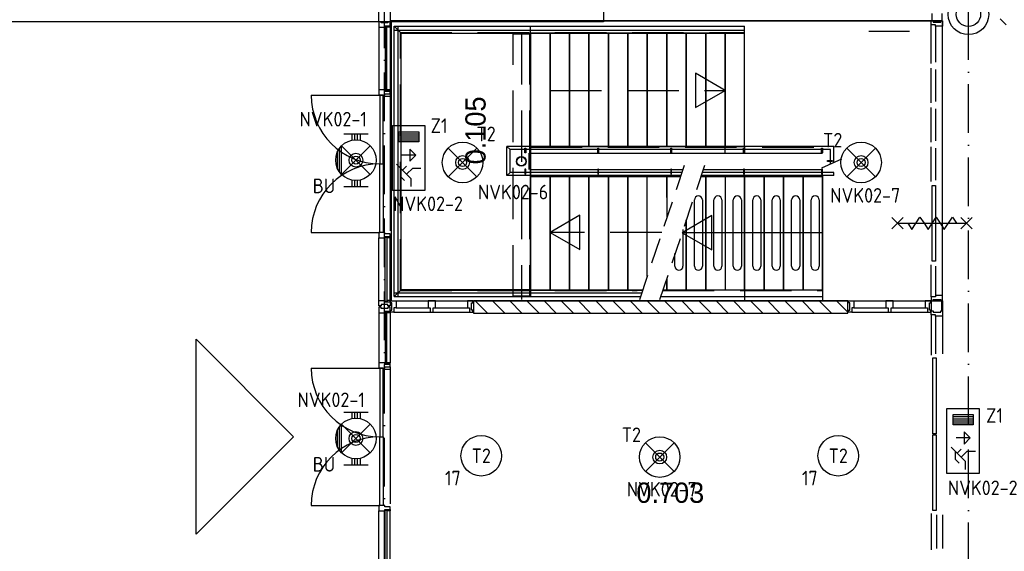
# Model space of a CAD drawing. Header units: millimetres. Extents: x 90707 to 259985, y -1262 to 84291.
# Tile 12 of 85: x 119247 to 131388, y 34992 to 41542. Entities that reach past the tile are written whole.
import ezdxf
from ezdxf.enums import TextEntityAlignment as Align

# ---------------------------------------------------------------- set-up
doc = ezdxf.new("R2010")
doc.units = ezdxf.units.MM
doc.header["$LTSCALE"] = 100
for name, pattern in [('2322108', [7, 5, -2]), ('B-SL0', [100000000.0, 0, -100000000.0]), ('DASHDOT', [9, 6, -1.5, 0, -1.5]), ('HIDDEN', [9.525, 6.35, -3.175]), ('HIDDEN2', [4.7625, 3.175, -1.5875])]:
    doc.linetypes.add(name, pattern=pattern)
doc.layers.get('0').update_dxf_attribs({"linetype": 'CONTINUOUS'})
for name, color, linetype in [('30MINSCHEIDING', 2, '2322108'), ('AL$1----_ALGEMEEN', 7, 'CONTINUOUS'), ('AL$1----_MAATVOERING', 7, 'CONTINUOUS'), ('AL$7----_STRAMIEN', 1, 'DASHDOT'), ('AL$8----_HULPKOLOM', 2, 'CONTINUOUS'), ('AL21----_BUITENWAND', 4, 'CONTINUOUS'), ('AL22----_BINNENWAND', 7, 'CONTINUOUS'), ('AL24----_TRAPPEN', 7, 'CONTINUOUS'), ('AL28----_KONSTRUKTIE', 3, 'CONTINUOUS'), ('AL29----_BOVENBOUW', 7, 'CONTINUOUS'), ('AL31----_BUITENKOZ', 7, 'CONTINUOUS'), ('AL31----_DRAAIRICHTING', 1, 'CONTINUOUS'), ('AL32----_BINNENKOZ', 7, 'CONTINUOUS'), ('AL65----_BEVEILIGING', 7, 'CONTINUOUS'), ('ALXAB---_PREFABBETON', 1, 'CONTINUOUS'), ('ALXOU---_GLAS', 7, 'CONTINUOUS'), ('BOUW', 8, 'CONTINUOUS'), ('EB63101-_ATTRIB', 2, 'CONTINUOUS'), ('EB63202-_ATTRIB', 2, 'CONTINUOUS'), ('EB63501-_ATTRIB', 2, 'CONTINUOUS'), ('EL63101-_LICHT-ARM', 3, 'CONTINUOUS'), ('EL63202-_NOODVRL-TXT', 3, 'CONTINUOUS'), ('EL63501-_NOODVRL-ARM', 3, 'CONTINUOUS'), ('EL6441--_DATACOM', 3, 'CONTINUOUS'), ('HEKWERKEN', 1, 'CONTINUOUS'), ('KABELGOOT', 8, 'CONTINUOUS'), ('MV-BINNENWANDEN', 1, 'CONTINUOUS'), ('TRAPBEKLEDIG', 7, 'CONTINUOUS'), ('TRAPGAT', 3, 'HIDDEN2'), ('VOLGNUMMER', 7, 'CONTINUOUS')]:
    doc.layers.add(name, color=color, linetype=linetype)
doc.styles.add('1_8', font='ISO', dxfattribs={"height": 1.8})
doc.styles.add('BURO-025', font='BUROFONT.shx', dxfattribs={"height": 250})
doc.styles.get("Standard").update_dxf_attribs({"font": 'iso.shx'})

# ---------------------------------------------------------------- blocks, each defined once
blk = doc.blocks.new('ES3G01')
at = {"color": 0}
for p, q in [((-1.77, 1.77), (1.77, -1.77)), ((1.77, 1.77), (-1.77, -1.77))]:
    blk.add_line(p, q, dxfattribs=at)
at = {"color": 6}
blk.add_lwpolyline([(1.77, -1.77), (1.75, -1.75)], dxfattribs=at)
blk.add_circle((0, 0), 2.5)
at = {"color": 0}
for radius in [0.85, 0.5]:
    blk.add_circle((0, 0), radius, dxfattribs=at)
at = {"color": 6, "style": '1_8'}
for tag, flags, p in [('A_CODE', 8, (-3.5, 2.75)), ('SCHAK', 8, (3.5, 2.75)), ('GROEP', 8, (-3.5, -2.75)), ('KAST', 9, (3.5, -2.75))]:
    blk.add_attdef(tag, text='', height=1.8, dxfattribs=dict(at, flags=flags)).set_placement(p, align=Align.MIDDLE)
blk = doc.blocks.new('ES3N026')
for p, q in [((2.25, 1.25), (2.25, -1.25)), ((2.5, 1.25), (2.5, -1.25)), ((2.75, 1.25), (2.75, -1.25)), ((3, 1.25), (3, -1.25)), ((-1.5, 0.75), (-1, 0.25)), ((0.38, -0.88), (0.38, 0.87))]:
    blk.add_line(p, q)
for points in [[(4.01, 2.01), (4.01, -1.98), (-3.99, -1.98), (-3.99, 2.01)], [(3.25, -1.25), (2, -1.25), (2, 1.25), (3.25, 1.25)], [(0.38, -0.88), (1.12, -0.13), (-0.37, -0.13)]]:
    blk.add_lwpolyline(points, close=True)
for points in [[(-0.75, 1.5), (-2.5, -0.25), (-3.5, -0.25)], [(-1.25, 1), (-2.25, 1), (-2.75, 0.5)], [(-2, 0.25), (-1.25, -0.5), (-1.25, -1.5)]]:
    blk.add_lwpolyline(points)
at = {"color": 2, "style": '1_8', "flags": 8}
blk.add_attdef('NUMMER', text='', height=1.8, dxfattribs=at).set_placement((4, 3.75), align=Align.MIDDLE)
at = {"style": '1_8'}
for tag, flags, p in [('A_CODE', 8, (-3.5, 2.75)), ('SCHAK', 8, (3.5, 2.75)), ('GROEP', 8, (-3.5, -2.75)), ('KAST', 9, (3.5, -2.75))]:
    blk.add_attdef(tag, text='', height=1.8, dxfattribs=dict(at, flags=flags)).set_placement(p, align=Align.MIDDLE_CENTER)
blk = doc.blocks.new('ES3G00')
blk.add_circle((0, 0), 2.5)
at = {"color": 6, "style": '1_8'}
for tag, flags, p in [('SCHAK', 8, (3.5, 2.75)), ('A_CODE', 8, (0, 0)), ('GROEP', 8, (-3.5, -2.75)), ('KAST', 9, (3.5, -2.75))]:
    blk.add_attdef(tag, text='', height=1.8, dxfattribs=dict(at, flags=flags)).set_placement(p, align=Align.MIDDLE)
blk = doc.blocks.new('EJ3T01W')
at = {"color": 0}
for p, q in [((-3.25, -1.5), (-3.25, 1.5)), ((-1.77, 1.77), (1.77, -1.77)), ((1.77, 1.77), (-1.77, -1.77)), ((3.25, -1.5), (3.25, 1.5)), ((-3.25, 0.52), (-2.44, 0.52)), ((-3.25, 0.17), (-2.49, 0.17)), ((2.44, 0.52), (3.25, 0.52)), ((2.49, 0.17), (3.25, 0.17)), ((-3.25, -0.17), (-2.49, -0.17)), ((-3.25, -0.52), (-2.44, -0.52)), ((2.44, -0.52), (3.25, -0.52)), ((2.49, -0.17), (3.25, -0.17))]:
    blk.add_line(p, q, dxfattribs=at)
for p, q in [((1.77, -1.77), (-1.77, -1.77)), ((1.48, -2.02), (-1.48, -2.02)), ((1.05, -2.27), (-1.05, -2.27))]:
    blk.add_line(p, q)
at = {"color": 6}
blk.add_lwpolyline([(1.77, -1.77), (1.75, -1.75)], dxfattribs=at)
at = {"color": 0}
for radius in [2.5, 0.85, 0.5]:
    blk.add_circle((0, 0), radius, dxfattribs=at)
at = {"color": 6, "style": '1_8'}
for tag, flags, p in [('A_CODE', 8, (-3.5, 2.75)), ('SCHAK', 8, (3.5, 2.75)), ('GROEP', 8, (-3.5, -2.75)), ('KAST', 9, (3.5, -2.75))]:
    blk.add_attdef(tag, text='', height=1.8, dxfattribs=dict(at, flags=flags)).set_placement(p, align=Align.MIDDLE)
blk = doc.blocks.new('KG3IFI')
at = {"linetype": 'B-SL0'}
for p, q in [((-210, 200), (-210, -200)), ((210, -200), (210, 200)), ((-135, -275), (135, -275))]:
    blk.add_line(p, q, dxfattribs=at)
at = {"linetype": 'ByBlock'}
for points in [[(-210, 200), (0, 200), (0, 200), (210, 200)], [(-135, -275), (-135, -275), (-210, -200), (-210, -200)], [(210, -200), (210, -200), (135, -275), (135, -275)]]:
    blk.add_lwpolyline(points, dxfattribs=at)
at = {"flags": 3}
blk.add_attdef('HULPSTUK', (0, 0), '', height=1, rotation=180, dxfattribs=at)
blk = doc.blocks.new('A$Cca306792')
at = {"layer": '30MINSCHEIDING'}
blk.add_line((38600, 42665), (39199, 42665), dxfattribs=at)
at = {"layer": 'AL$1----_ALGEMEEN', "color": 8}
for p, q in [((34428, 41243), (34428, 42639)), ((34428, 42639), (34428, 41243)), ((34668, 42639), (34428, 42639)), ((34668, 42639), (34668, 41243)), ((34668, 42639), (34668, 41243)), ((34668, 42639), (34668, 41243)), ((34908, 42639), (34668, 42639)), ((34668, 41243), (34668, 42639)), ((34908, 42639), (34908, 41243)), ((34908, 42639), (34908, 41243)), ((34908, 42639), (34908, 41243)), ((35148, 42639), (34908, 42639)), ((34908, 41243), (34908, 42639)), ((35148, 42639), (35148, 41243)), ((35148, 42639), (35148, 41243)), ((35148, 41243), (35148, 42639)), ((35148, 42639), (35148, 41243)), ((35388, 42639), (35148, 42639)), ((35388, 42639), (35388, 41243)), ((35388, 42639), (35388, 41243)), ((35388, 42639), (35388, 41243)), ((35628, 42639), (35388, 42639)), ((35388, 41243), (35388, 42639)), ((35628, 42639), (35628, 41243)), ((35628, 42639), (35628, 41243)), ((35628, 42639), (35628, 41243)), ((35868, 42639), (35628, 42639)), ((35628, 41243), (35628, 42639)), ((35868, 42639), (35868, 41243)), ((35868, 42639), (35868, 41243)), ((35868, 42639), (35868, 41243)), ((36108, 42639), (35868, 42639)), ((35868, 41243), (35868, 42639)), ((36108, 42639), (36108, 41243)), ((36108, 42639), (36108, 41243)), ((36108, 41243), (36108, 42639)), ((36108, 42639), (36108, 41243)), ((36348, 42639), (36108, 42639)), ((36348, 42639), (36348, 41243)), ((36348, 42639), (36348, 41243)), ((36348, 41243), (36348, 42639)), ((36348, 42639), (36348, 41243)), ((36588, 42639), (36348, 42639)), ((36588, 42639), (36588, 41243)), ((36588, 42639), (36588, 41243)), ((36588, 42639), (36588, 41243)), ((36828, 42639), (36588, 42639)), ((36588, 41243), (36588, 42639)), ((36828, 42639), (36828, 41243)), ((36828, 42639), (36828, 41243)), ((36828, 41243), (36828, 42639)), ((36828, 42639), (36828, 41243)), ((37068, 42639), (36828, 42639)), ((37068, 41243), (37068, 42639)), ((37068, 41243), (37068, 42639)), ((34428, 41243), (34668, 41243)), ((34668, 41243), (34908, 41243)), ((34908, 41243), (35148, 41243)), ((35148, 41243), (35388, 41243)), ((35388, 41243), (35628, 41243)), ((35628, 41243), (35868, 41243)), ((35868, 41243), (36108, 41243)), ((36108, 41243), (36348, 41243)), ((36348, 41243), (36588, 41243)), ((36588, 41243), (36828, 41243)), ((36828, 41243), (37068, 41243)), ((34428, 39477), (34428, 40873)), ((34428, 40873), (34428, 39477)), ((34668, 40873), (34428, 40873)), ((34668, 40873), (34668, 39477)), ((34668, 40873), (34668, 39477)), ((34668, 40873), (34668, 39477)), ((34668, 40873), (34668, 39477)), ((34908, 40873), (34668, 40873)), ((34668, 39477), (34668, 40873)), ((34908, 40873), (34908, 39477)), ((35148, 40873), (34908, 40873)), ((34908, 39477), (34908, 40873)), ((35148, 40873), (35148, 39477)), ((35388, 40873), (35148, 40873)), ((35148, 39477), (35148, 40873)), ((36258, 40873), (35148, 40873)), ((35388, 40873), (35388, 39477)), ((35628, 40873), (35388, 40873)), ((35388, 39477), (35388, 40873)), ((35868, 40873), (35628, 40873)), ((35628, 40873), (35628, 39477)), ((35628, 39477), (35628, 40873)), ((35868, 40873), (35628, 40873)), ((35868, 39643), (35868, 40873)), ((35868, 39643), (35868, 40873)), ((36108, 40873), (35868, 40873)), ((36108, 40873), (36108, 40612)), ((36108, 40873), (36108, 40369)), ((36108, 40612), (36108, 40873)), ((36588, 40873), (36529, 40873)), ((36588, 40873), (36588, 39477)), ((36588, 40873), (36588, 39477)), ((36588, 39477), (36588, 40873)), ((36828, 40873), (36828, 39477)), ((36828, 40873), (36828, 39477)), ((36828, 40873), (36828, 39477)), ((37068, 40873), (36828, 40873)), ((37068, 40873), (37068, 39477)), ((37068, 40873), (37068, 39477)), ((37068, 39477), (37068, 40873)), ((37068, 40873), (37068, 39477)), ((37308, 40873), (37068, 40873)), ((37308, 40873), (37308, 39477)), ((37308, 40873), (37308, 39477)), ((37308, 40873), (37308, 39477)), ((37548, 40873), (37308, 40873)), ((37308, 39477), (37308, 40873)), ((37548, 40873), (37548, 39477)), ((37548, 40873), (37548, 39477)), ((37548, 39477), (37548, 40873)), ((37548, 40873), (37548, 39477)), ((37788, 40873), (37548, 40873)), ((37788, 40873), (37788, 39477)), ((37788, 40873), (37788, 39477)), ((37788, 40873), (37788, 39477)), ((38028, 40873), (37788, 40873)), ((37788, 39477), (37788, 40873)), ((38028, 39477), (38028, 40873)), ((38028, 39477), (38028, 40873)), ((36348, 40339), (36348, 39477)), ((36348, 40339), (36348, 39477)), ((36348, 40339), (36348, 39477)), ((36348, 39477), (36348, 40339)), ((36108, 39477), (36108, 39613)), ((36108, 39613), (36108, 39477)), ((34428, 39477), (34468, 39477)), ((34428, 39477), (34668, 39477)), ((34628, 39477), (34668, 39477)), ((34668, 39477), (34708, 39477)), ((34668, 39477), (35812, 39477)), ((34668, 39477), (34908, 39477)), ((34908, 39477), (35148, 39477)), ((35148, 39477), (35388, 39477)), ((35388, 39477), (35628, 39477)), ((35628, 39477), (35812, 39477)), ((36108, 39477), (36348, 39477)), ((36348, 39477), (36588, 39477)), ((36828, 39477), (37068, 39477)), ((37068, 39477), (37308, 39477)), ((37308, 39477), (37548, 39477)), ((37548, 39477), (37788, 39477)), ((37788, 39477), (38028, 39477))]:
    blk.add_line(p, q, dxfattribs=at)
at = {"layer": 'AL$1----_MAATVOERING', "color": 8}
for p, q in [((39508, 42790), (32708, 42790)), ((32708, 42790), (32708, 39340)), ((39508, 39340), (39508, 42790)), ((34428, 41158), (34428, 40958)), ((32708, 39340), (39508, 39340))]:
    blk.add_line(p, q, dxfattribs=at)
at = {"layer": 'AL$1----_MAATVOERING', "color": 8, "linetype": 'HIDDEN'}
for p, q in [((34412, 40958), (34412, 41158)), ((34418, 40958), (34418, 41158))]:
    blk.add_line(p, q, dxfattribs=at)
at = {"layer": 'AL$7----_STRAMIEN', "color": 1}
for points in [[(32628, 5550), (32628, 78659)], [(39828, 29707), (39828, 78659)]]:
    blk.add_lwpolyline(points, dxfattribs=at)
at = {"layer": 'AL$8----_HULPKOLOM', "color": 8}
blk.add_circle((39828, 42870), 250, dxfattribs=at)
blk.add_circle((39828, 42870), 250, dxfattribs=at)
at = {"layer": 'AL21----_BUITENWAND', "color": 8}
for p, q in [((35328, 43060), (35328, 42780)), ((35328, 42780), (6888, 42780))]:
    blk.add_line(p, q, dxfattribs=at)
at = {"layer": 'AL22----_BINNENWAND', "color": 8}
for p, q in [((39376, 42881), (39376, 42792)), ((39501, 42881), (39501, 42792)), ((39376, 42792), (39501, 42792))]:
    blk.add_line(p, q, dxfattribs=at)
at = {"layer": 'AL24----_TRAPPEN', "color": 8}
for p, q in [((32747, 42724), (37068, 42724)), ((32832, 42639), (32747, 42724)), ((32747, 42676), (37068, 42676)), ((32832, 42639), (37068, 42639)), ((37068, 42639), (37068, 42724)), ((34428, 41243), (37068, 41243)), ((34428, 41158), (38028, 41158)), ((34428, 40958), (36307, 40958)), ((36557, 40958), (38028, 40958)), ((34428, 40873), (36279, 40873)), ((36529, 40873), (38028, 40873)), ((36663, 40390), (36297, 40179)), ((36663, 39967), (36663, 40390)), ((38028, 40179), (36297, 40179)), ((36297, 40179), (36663, 39967)), ((32832, 39477), (35812, 39477)), ((36062, 39477), (38028, 39477)), ((38028, 39477), (38028, 39340)), ((32747, 39440), (35800, 39440)), ((32747, 39392), (35783, 39392)), ((36033, 39392), (38028, 39392))]:
    blk.add_line(p, q, dxfattribs=at)
at = {"layer": 'AL24----_TRAPPEN', "color": 8, "linetype": 'HIDDEN'}
for p, q in [((32823, 39467), (32823, 42648)), ((32823, 42648), (37068, 42648)), ((36828, 41933), (36462, 42144)), ((36462, 42144), (36462, 41721)), ((34668, 41933), (36828, 41933)), ((36462, 41721), (36828, 41933)), ((34428, 41233), (38028, 41233)), ((34428, 40882), (35250, 40882)), ((36532, 40882), (38028, 40882)), ((35035, 40394), (34668, 40183)), ((35035, 39972), (35035, 40394)), ((36045, 40183), (34668, 40183)), ((34668, 40183), (35035, 39972)), ((32823, 39467), (35743, 39467)), ((36059, 39467), (38028, 39467))]:
    blk.add_line(p, q, dxfattribs=at)
at = {"layer": 'AL28----_KONSTRUKTIE', "color": 8}
for p, q in [((35328, 42790), (37131, 42790)), ((37131, 42790), (39398, 42790))]:
    blk.add_line(p, q, dxfattribs=at)
at = {"layer": 'AL28----_KONSTRUKTIE', "color": 8, "linetype": 'Continuous'}
for p, q in [((33726, 39340), (33726, 39190)), ((38339, 39340), (33726, 39340)), ((38339, 39190), (38339, 39340)), ((33726, 39190), (38339, 39190))]:
    blk.add_line(p, q, dxfattribs=at)
at = {"layer": 'AL28----_KONSTRUKTIE', "color": 8}
for centre, radius in [((39828, 42870), 150), ((39828, 42870), 150), ((34315, 41058), 60), ((34315, 41058), 55)]:
    blk.add_circle(centre, radius, dxfattribs=at)
at = {"layer": 'AL29----_BOVENBOUW', "color": 8}
for p, q in [((32747, 39392), (32747, 42724)), ((32795, 39392), (32795, 42724)), ((32832, 39477), (32832, 42639)), ((32832, 42639), (34428, 42639)), ((34428, 42639), (34428, 42724)), ((34428, 42639), (34428, 39477)), ((34428, 41243), (34428, 41158)), ((36828, 41158), (36828, 41243)), ((37068, 41243), (37068, 41158)), ((34428, 40873), (34428, 40958)), ((38028, 40873), (38028, 40958)), ((37068, 40873), (37068, 39340)), ((38028, 40883), (38028, 39477)), ((32747, 39392), (32832, 39477)), ((34428, 39477), (32832, 39477)), ((34428, 39477), (34428, 39392))]:
    blk.add_line(p, q, dxfattribs=at)
at = {"layer": 'AL29----_BOVENBOUW', "color": 8, "linetype": 'HIDDEN'}
for p, q in [((34215, 39392), (34215, 42639)), ((34215, 42629), (34415, 42629)), ((34315, 42639), (34315, 39356)), ((34415, 42639), (34415, 39392)), ((34215, 39402), (34415, 39402)), ((34215, 39392), (34415, 39392))]:
    blk.add_line(p, q, dxfattribs=at)
at = {"layer": 'AL29----_BOVENBOUW', "color": 8, "linetype": 'HIDDEN2'}
for p, q in [((36324, 41008), (35770, 39353)), ((36574, 41008), (36020, 39353))]:
    blk.add_line(p, q, dxfattribs=at)
at = {"layer": 'AL31----_BUITENKOZ', "color": 8}
for p, q in [((32558, 42780), (32558, 42921)), ((32697, 42921), (32697, 42780)), ((32588, 42780), (32558, 42780)), ((32558, 42780), (32558, 42713)), ((32697, 42780), (32558, 42780)), ((32588, 42766), (32588, 42780)), ((32668, 42766), (32588, 42766)), ((32697, 42780), (32668, 42780)), ((32668, 42780), (32668, 42766)), ((32697, 42730), (32697, 42780)), ((32558, 42713), (32558, 41941)), ((32558, 42713), (32630, 42713)), ((32630, 42713), (32630, 42730)), ((32630, 42730), (32659, 42730)), ((32630, 42713), (32630, 42730)), ((32630, 42730), (32697, 42730)), ((32634, 42713), (32630, 42713)), ((32655, 42726), (32634, 42726)), ((32634, 42726), (32634, 42713)), ((32655, 42713), (32655, 42726)), ((32659, 42713), (32655, 42713)), ((32659, 42730), (32659, 42713)), ((32659, 42730), (32697, 42730)), ((32659, 42713), (32659, 42730)), ((32697, 42713), (32659, 42713)), ((32697, 42730), (32697, 42713)), ((32697, 42713), (32697, 41941)), ((32588, 41941), (32558, 41941)), ((32558, 41941), (32558, 41874)), ((32630, 41941), (32588, 41941)), ((32634, 41941), (32630, 41941)), ((32630, 41941), (32630, 41924)), ((32630, 41924), (32630, 41941)), ((32630, 41924), (32659, 41924)), ((32659, 41924), (32630, 41924)), ((32630, 41874), (32630, 41891)), ((32630, 41891), (32697, 41891)), ((32630, 41874), (32630, 41891)), ((32630, 41891), (32697, 41891)), ((32634, 41928), (32634, 41941)), ((32655, 41928), (32634, 41928)), ((32659, 41941), (32655, 41941)), ((32655, 41941), (32655, 41928)), ((32659, 41924), (32659, 41941)), ((32697, 41941), (32659, 41941)), ((32659, 41941), (32659, 41924)), ((32659, 41924), (32697, 41924)), ((32697, 41924), (32659, 41924)), ((32697, 41924), (32697, 41941)), ((32697, 41891), (32697, 41924)), ((32697, 41891), (32697, 41857)), ((32558, 41874), (32630, 41874)), ((32609, 41874), (32569, 41874)), ((32569, 41874), (32569, 41029)), ((32609, 41857), (32609, 41874)), ((32609, 41874), (32630, 41874)), ((32609, 41029), (32609, 41874)), ((32697, 41857), (32609, 41857)), ((32697, 41857), (32697, 40201)), ((32569, 40184), (32569, 41029)), ((32569, 41029), (32609, 41029)), ((32569, 41029), (32609, 41029)), ((32609, 41029), (32609, 40184)), ((32588, 40184), (32558, 40184)), ((32558, 40184), (32558, 40117)), ((32558, 39346), (32558, 40117)), ((32558, 40117), (32630, 40117)), ((32609, 40184), (32569, 40184)), ((32630, 40184), (32588, 40184)), ((32630, 40167), (32630, 40184)), ((32659, 40167), (32630, 40167)), ((32630, 40117), (32630, 40134)), ((32630, 40134), (32659, 40134)), ((32630, 40117), (32630, 40134)), ((32630, 40134), (32697, 40134)), ((32634, 40117), (32630, 40117)), ((32655, 40130), (32634, 40130)), ((32634, 40130), (32634, 40117)), ((32655, 40117), (32655, 40130)), ((32659, 40117), (32655, 40117)), ((32697, 40167), (32659, 40167)), ((32659, 40134), (32659, 40117)), ((32659, 40134), (32697, 40134)), ((32659, 40117), (32659, 40134)), ((32697, 40117), (32659, 40117)), ((32697, 40134), (32697, 40167)), ((32697, 40134), (32697, 40117)), ((32697, 39346), (32697, 40117)), ((32558, 39279), (32558, 39346)), ((32558, 39346), (32630, 39346)), ((32634, 39346), (32630, 39346)), ((32630, 39346), (32630, 39329)), ((32630, 39346), (32630, 39329)), ((32634, 39333), (32634, 39346)), ((32659, 39346), (32655, 39346)), ((32655, 39346), (32655, 39333)), ((32659, 39329), (32659, 39346)), ((32697, 39346), (32659, 39346)), ((32659, 39346), (32659, 39329)), ((32697, 39329), (32697, 39346)), ((32588, 39279), (32558, 39279)), ((32588, 39261), (32558, 39261)), ((32558, 39261), (32558, 39194)), ((32668, 39293), (32588, 39293)), ((32588, 39293), (32588, 39279)), ((32588, 39247), (32588, 39261)), ((32668, 39247), (32588, 39247)), ((32630, 39329), (32659, 39329)), ((32630, 39329), (32697, 39329)), ((32655, 39333), (32634, 39333)), ((32659, 39329), (32697, 39329)), ((32668, 39279), (32668, 39293)), ((32697, 39279), (32668, 39279)), ((32697, 39261), (32668, 39261)), ((32668, 39261), (32668, 39247)), ((32697, 39329), (32697, 39279)), ((32697, 39211), (32697, 39261)), ((32558, 39194), (32558, 38577)), ((32558, 39194), (32630, 39194)), ((32630, 39194), (32630, 39211)), ((32630, 39211), (32697, 39211)), ((32630, 39194), (32630, 39211)), ((32630, 39211), (32659, 39211)), ((32634, 39194), (32630, 39194)), ((32655, 39207), (32634, 39207)), ((32634, 39207), (32634, 39194)), ((32655, 39194), (32655, 39207)), ((32659, 39194), (32655, 39194)), ((32659, 39211), (32697, 39211)), ((32659, 39194), (32659, 39211)), ((32659, 39211), (32659, 39194)), ((32697, 39194), (32659, 39194)), ((32697, 39211), (32697, 39194)), ((32697, 39194), (32697, 38577)), ((32588, 38577), (32558, 38577)), ((32558, 38577), (32558, 38510)), ((32558, 38510), (32630, 38510)), ((32609, 38510), (32569, 38510)), ((32569, 38510), (32569, 37665)), ((32630, 38577), (32588, 38577)), ((32609, 37665), (32609, 38510)), ((32609, 38493), (32609, 38510)), ((32609, 38510), (32630, 38510)), ((32697, 38493), (32609, 38493)), ((32630, 38560), (32630, 38577)), ((32634, 38577), (32630, 38577)), ((32630, 38577), (32630, 38560)), ((32659, 38560), (32630, 38560)), ((32630, 38560), (32659, 38560)), ((32630, 38510), (32630, 38527)), ((32630, 38527), (32697, 38527)), ((32630, 38510), (32630, 38527)), ((32630, 38527), (32697, 38527)), ((32634, 38564), (32634, 38577)), ((32655, 38564), (32634, 38564)), ((32659, 38577), (32655, 38577)), ((32655, 38577), (32655, 38564)), ((32697, 38577), (32659, 38577)), ((32659, 38577), (32659, 38560)), ((32659, 38560), (32659, 38577)), ((32697, 38560), (32659, 38560)), ((32659, 38560), (32697, 38560)), ((32697, 38560), (32697, 38577)), ((32697, 38527), (32697, 38560)), ((32697, 38527), (32697, 38493)), ((32697, 38493), (32697, 36837)), ((32569, 36820), (32569, 37665)), ((32569, 37665), (32609, 37665)), ((32569, 37665), (32609, 37665)), ((32609, 37665), (32609, 36820)), ((32588, 36820), (32558, 36820)), ((32558, 36820), (32558, 36753)), ((32609, 36820), (32569, 36820)), ((32630, 36820), (32588, 36820)), ((32630, 36803), (32630, 36820)), ((32659, 36803), (32630, 36803)), ((32697, 36803), (32659, 36803)), ((32697, 36770), (32697, 36803)), ((32558, 36753), (32630, 36753)), ((32558, 36137), (32558, 36753)), ((32630, 36753), (32630, 36770)), ((32630, 36770), (32697, 36770)), ((32630, 36753), (32630, 36770)), ((32630, 36770), (32659, 36770)), ((32634, 36753), (32630, 36753)), ((32655, 36766), (32634, 36766)), ((32634, 36766), (32634, 36753)), ((32655, 36753), (32655, 36766)), ((32659, 36753), (32655, 36753)), ((32659, 36770), (32697, 36770)), ((32659, 36753), (32659, 36770)), ((32659, 36770), (32659, 36753)), ((32697, 36753), (32659, 36753)), ((32697, 36770), (32697, 36753)), ((32697, 36137), (32697, 36753))]:
    blk.add_line(p, q, dxfattribs=at)
at = {"layer": 'AL31----_BUITENKOZ', "color": 8, "linetype": 'Continuous'}
for p, q in [((39380, 40763), (39420, 40763)), ((39380, 39829), (39380, 40763)), ((39420, 40763), (39420, 39829)), ((39420, 39829), (39380, 39829)), ((39389, 38637), (39430, 38637)), ((39389, 37703), (39389, 38637)), ((39430, 38637), (39430, 37703)), ((39430, 37703), (39389, 37703)), ((39389, 37691), (39430, 37691)), ((39389, 36756), (39389, 37691)), ((39430, 37691), (39430, 36756)), ((39430, 36756), (39389, 36756))]:
    blk.add_line(p, q, dxfattribs=at)
at = {"layer": 'AL31----_DRAAIRICHTING', "color": 8}
for p, q in [((31724, 41874), (32569, 41874)), ((32569, 41874), (32569, 41029)), ((32569, 40184), (32569, 41029)), ((31724, 40184), (32569, 40184)), ((31724, 38510), (32569, 38510)), ((32569, 38510), (32569, 37665)), ((32569, 36820), (32569, 37665)), ((31724, 36820), (32569, 36820))]:
    blk.add_line(p, q, dxfattribs=at)
for centre, start, end in [((32569, 41874), 180, 270), ((32569, 40184), 90, 180), ((32569, 38510), 180, 270), ((32569, 36820), 90, 180)]:
    blk.add_arc(centre, 845, start, end, dxfattribs=at)
at = {"layer": 'AL32----_BINNENKOZ', "color": 8}
for p, q in [((39369, 42792), (39394, 42792)), ((39369, 42742), (39369, 42792)), ((39420, 42742), (39369, 42742)), ((39369, 42264), (39369, 42742)), ((39394, 42792), (39394, 42776)), ((39394, 42776), (39486, 42776)), ((39420, 42725), (39420, 42742)), ((39486, 42776), (39486, 42792)), ((39486, 42792), (39508, 42792)), ((39508, 42792), (39508, 42725)), ((39420, 42725), (39420, 42281)), ((39508, 42725), (39420, 42725)), ((39508, 42281), (39508, 42725)), ((39369, 41779), (39369, 42208)), ((39420, 42191), (39420, 41796)), ((39508, 41796), (39508, 42191)), ((39369, 41294), (39369, 41723)), ((39420, 41706), (39420, 41311)), ((39508, 41311), (39508, 41706)), ((39369, 40809), (39369, 41238)), ((39420, 41221), (39420, 40826)), ((39508, 40826), (39508, 41221)), ((39369, 39390), (39369, 39783)), ((39420, 39766), (39420, 39407)), ((39508, 39407), (39508, 39766)), ((32702, 39315), (32702, 39340)), ((32702, 39340), (32769, 39340)), ((32769, 39340), (33164, 39340)), ((32769, 39340), (32769, 39252)), ((33254, 39340), (33649, 39340)), ((33716, 39340), (33649, 39340)), ((33649, 39340), (33649, 39252)), ((33716, 39315), (33716, 39340)), ((38349, 39315), (38349, 39340)), ((38349, 39340), (38416, 39340)), ((38416, 39340), (38811, 39340)), ((38416, 39340), (38416, 39252)), ((38901, 39340), (39296, 39340)), ((39363, 39340), (39296, 39340)), ((39296, 39340), (39296, 39252)), ((39363, 39315), (39363, 39340)), ((39420, 39390), (39369, 39390)), ((39369, 39390), (39369, 39340)), ((39369, 39340), (39394, 39340)), ((39394, 39340), (39394, 39356)), ((39394, 39356), (39486, 39356)), ((39508, 39407), (39420, 39407)), ((39420, 39407), (39420, 39390)), ((39486, 39356), (39486, 39340)), ((39486, 39340), (39508, 39340)), ((39495, 39340), (39495, 39218)), ((39507, 39340), (39507, 39218)), ((39508, 39340), (39508, 39407)), ((32718, 39315), (32702, 39315)), ((32702, 39201), (32702, 39226)), ((32702, 39226), (32718, 39226)), ((32718, 39226), (32718, 39315)), ((32769, 39252), (32742, 39252)), ((32742, 39252), (32742, 39201)), ((32769, 39252), (33164, 39252)), ((33254, 39252), (33649, 39252)), ((33649, 39252), (33676, 39252)), ((33676, 39252), (33676, 39201)), ((33700, 39226), (33700, 39315)), ((33700, 39315), (33716, 39315)), ((33716, 39226), (33700, 39226)), ((33716, 39201), (33716, 39226)), ((38365, 39315), (38349, 39315)), ((38349, 39201), (38349, 39226)), ((38349, 39226), (38365, 39226)), ((38365, 39226), (38365, 39315)), ((38416, 39252), (38389, 39252)), ((38389, 39252), (38389, 39201)), ((38416, 39252), (38811, 39252)), ((38901, 39252), (39296, 39252)), ((39296, 39252), (39323, 39252)), ((39323, 39252), (39323, 39201)), ((39347, 39226), (39347, 39315)), ((39347, 39315), (39363, 39315)), ((39363, 39226), (39347, 39226)), ((39363, 39201), (39363, 39226)), ((39369, 39218), (39394, 39218)), ((39369, 39168), (39369, 39218)), ((39394, 39218), (39394, 39202)), ((39486, 39202), (39486, 39218)), ((39486, 39218), (39508, 39218)), ((39508, 39218), (39508, 39151)), ((32742, 39201), (32702, 39201)), ((33676, 39201), (33716, 39201)), ((38389, 39201), (38349, 39201)), ((39323, 39201), (39363, 39201)), ((39369, 39168), (39369, 38672)), ((39420, 39168), (39369, 39168)), ((39394, 39202), (39486, 39202)), ((39420, 39151), (39420, 39168)), ((39420, 39151), (39420, 38689)), ((39508, 39151), (39420, 39151)), ((39508, 39151), (39508, 38689)), ((30305, 38866), (31505, 37666)), ((30305, 36466), (30305, 38866)), ((31505, 37666), (30305, 36466)), ((39369, 36721), (39369, 36271)), ((39436, 36704), (39436, 36288)), ((39508, 36704), (39508, 36288))]:
    blk.add_line(p, q, dxfattribs=at)
at = {"layer": 'AL32----_BINNENKOZ', "color": 8, "linetype": 'Continuous'}
for p, q in [((33254, 39340), (33164, 39340)), ((33164, 39340), (33164, 39252)), ((33254, 39252), (33254, 39340)), ((38901, 39340), (38811, 39340)), ((38811, 39340), (38811, 39252)), ((38901, 39252), (38901, 39340)), ((33164, 39252), (33191, 39252)), ((33191, 39252), (33191, 39201)), ((33227, 39201), (33227, 39252)), ((33227, 39252), (33254, 39252)), ((38811, 39252), (38838, 39252)), ((38838, 39252), (38838, 39201)), ((38874, 39201), (38874, 39252)), ((38874, 39252), (38901, 39252)), ((32742, 39201), (33676, 39201)), ((33191, 39201), (33227, 39201)), ((38389, 39201), (39323, 39201)), ((38838, 39201), (38874, 39201))]:
    blk.add_line(p, q, dxfattribs=at)
at = {"layer": 'AL65----_BEVEILIGING', "color": 8, "linetype": 'Continuous'}
for p, q in [((38885, 40366), (39025, 40226)), ((38885, 40226), (39025, 40366)), ((39130, 40221), (39230, 40371)), ((39230, 40371), (39280, 40296)), ((39330, 40221), (39430, 40371)), ((39430, 40371), (39480, 40296)), ((39530, 40221), (39630, 40371)), ((39630, 40371), (39680, 40296)), ((39735, 40366), (39875, 40226)), ((39735, 40226), (39875, 40366)), ((38955, 40296), (39805, 40296)), ((39080, 40296), (39130, 40221)), ((39280, 40296), (39330, 40221)), ((39480, 40296), (39530, 40221))]:
    blk.add_line(p, q, dxfattribs=at)
at = {"layer": 'ALXAB---_PREFABBETON', "color": 8}
for p, q in [((33897, 39190), (33747, 39340)), ((34109, 39190), (33959, 39340)), ((34321, 39190), (34171, 39340)), ((34533, 39190), (34383, 39340)), ((34745, 39190), (34595, 39340)), ((34957, 39190), (34807, 39340)), ((35169, 39190), (35019, 39340)), ((35382, 39190), (35232, 39340)), ((35594, 39190), (35444, 39340)), ((35806, 39190), (35656, 39340)), ((36018, 39190), (35868, 39340)), ((36230, 39190), (36080, 39340)), ((36442, 39190), (36292, 39340)), ((36654, 39190), (36504, 39340)), ((36867, 39190), (36717, 39340)), ((37079, 39190), (36929, 39340)), ((37291, 39190), (37141, 39340)), ((37503, 39190), (37353, 39340)), ((37715, 39190), (37565, 39340)), ((37927, 39190), (37777, 39340)), ((38139, 39190), (37989, 39340)), ((38339, 39202), (38201, 39340))]:
    blk.add_line(p, q, dxfattribs=at)
at = {"layer": 'ALXOU---_GLAS', "color": 8}
for p, q in [((32655, 42726), (32634, 42726)), ((32634, 42726), (32634, 41928)), ((32655, 41928), (32655, 42726)), ((32634, 41928), (32655, 41928)), ((32634, 40130), (32655, 40130)), ((32634, 39333), (32634, 40130)), ((32655, 40130), (32655, 39333)), ((32655, 39333), (32634, 39333)), ((32655, 39207), (32634, 39207)), ((32634, 39207), (32634, 38564)), ((32655, 38564), (32655, 39207)), ((32634, 38564), (32655, 38564)), ((32634, 36766), (32655, 36766)), ((32634, 36124), (32634, 36766)), ((32655, 36766), (32655, 36124))]:
    blk.add_line(p, q, dxfattribs=at)
at = {"layer": 'HEKWERKEN', "color": 8}
for p, q in [((34135, 40883), (34135, 41243)), ((34175, 41203), (34135, 41243)), ((38168, 41243), (34135, 41243)), ((34175, 40923), (34175, 41203)), ((38128, 41203), (34175, 41203)), ((34356, 41223), (34368, 41223)), ((34356, 41163), (34356, 41223)), ((34368, 41163), (34356, 41163)), ((34368, 41223), (34368, 41163)), ((35256, 41223), (35268, 41223)), ((35256, 41163), (35256, 41223)), ((35268, 41163), (35256, 41163)), ((35268, 41223), (35268, 41163)), ((36156, 41223), (36168, 41223)), ((36156, 41163), (36156, 41223)), ((36168, 41163), (36156, 41163)), ((36168, 41223), (36168, 41163)), ((37056, 41223), (37068, 41223)), ((37056, 41163), (37056, 41223)), ((37068, 41163), (37056, 41163)), ((37068, 41223), (37068, 41163)), ((38016, 41223), (38028, 41223)), ((38016, 41163), (38016, 41223)), ((38028, 41163), (38016, 41163)), ((38028, 41223), (38028, 41163)), ((38128, 41028), (38128, 41203)), ((38168, 41046), (38168, 41243)), ((38088, 41057), (38088, 41069)), ((38088, 41069), (38148, 41069)), ((38148, 41057), (38088, 41057)), ((38148, 41069), (38148, 41057)), ((34135, 40883), (34175, 40923)), ((36296, 40923), (34175, 40923)), ((34368, 40963), (34356, 40963)), ((34356, 40963), (34356, 40903)), ((34368, 40903), (34368, 40963)), ((35268, 40963), (35256, 40963)), ((35256, 40963), (35256, 40903)), ((35268, 40903), (35268, 40963)), ((36168, 40963), (36156, 40963)), ((36156, 40963), (36156, 40903)), ((36168, 40903), (36168, 40963)), ((38168, 40923), (36546, 40923)), ((37068, 40963), (37056, 40963)), ((37056, 40963), (37056, 40903)), ((37068, 40903), (37068, 40963)), ((38028, 40963), (38016, 40963)), ((38016, 40963), (38016, 40903)), ((38028, 40903), (38028, 40963)), ((38168, 40883), (38168, 40923)), ((36282, 40883), (34135, 40883)), ((34356, 40903), (34368, 40903)), ((35256, 40903), (35268, 40903)), ((36156, 40903), (36168, 40903)), ((38168, 40883), (36532, 40883)), ((37056, 40903), (37068, 40903)), ((38016, 40903), (38028, 40903)), ((35809, 39467), (32827, 39467))]:
    blk.add_line(p, q, dxfattribs=at)
at = {"layer": 'MV-BINNENWANDEN', "color": 8}
blk.add_line((39368, 39340), (39368, 39226), dxfattribs=at)
at = {"layer": 'TRAPBEKLEDIG', "color": 8}
for p, q in [((36448, 39767), (36448, 40583)), ((36548, 40583), (36548, 39767)), ((36688, 39767), (36688, 40583)), ((36788, 40583), (36788, 39767)), ((36928, 39767), (36928, 40583)), ((37028, 40583), (37028, 39767)), ((37168, 39767), (37168, 40583)), ((37268, 40583), (37268, 39767)), ((37408, 39767), (37408, 40583)), ((37508, 40583), (37508, 39767)), ((37648, 39767), (37648, 40583)), ((37748, 40583), (37748, 39767)), ((37888, 39767), (37888, 40583)), ((37988, 40583), (37988, 39767)), ((36308, 40221), (36308, 39767)), ((36208, 39767), (36208, 39925))]:
    blk.add_line(p, q, dxfattribs=at)
for centre, start, end in [((36498, 40583), 0, 180), ((36738, 40583), 0, 180), ((36978, 40583), 0, 180), ((37218, 40583), 0, 180), ((37458, 40583), 0, 180), ((37698, 40583), 0, 180), ((37938, 40583), 0, 180), ((36258, 39767), 180, 0), ((36498, 39767), 180, 0), ((36738, 39767), 180, 0), ((36978, 39767), 180, 0), ((37218, 39767), 180, 0), ((37458, 39767), 180, 0), ((37698, 39767), 180, 0), ((37938, 39767), 180, 0)]:
    blk.add_arc(centre, 50, start, end, dxfattribs=at)
at = {"layer": 'TRAPGAT', "color": 8, "linetype": 'HIDDEN2'}
blk.add_line((38019, 40979), (38268, 41091), dxfattribs=at)
at = {"layer": 'KABELGOOT', "rotation": 270}
blk.add_blockref('KG3IFI', (40494, 42952), dxfattribs=at)
at = {"layer": 'BOUW', "style": 'BURO-025'}
blk.add_text('0.105', height=250, rotation=90, dxfattribs=at).set_placement((33874, 41022))
blk.add_text('0.703', height=250, dxfattribs=at).set_placement((35733, 36851))
at = {"layer": 'VOLGNUMMER', "color": 252, "linetype": 'ByBlock'}
for tag, p in [('0.28', (16187, 74214)), ('0.16', (78893, 73105)), ('0.17', (62961, 72994)), ('0.29', (35887, 72529)), ('0.18', (53124, 64542)), ('0.701', (85482, 63517)), ('0.32', (36092, 63166)), ('0.30', (29366, 63128)), ('0.12', (90689, 63024)), ('0.29A', (33165, 62745)), ('0.30', (38191, 61494)), ('0.19', (61479, 61433)), ('0.27', (17657, 61363)), ('0.14', (89762, 60088)), ('0.33', (45869, 59450)), ('0.15', (73454, 57402)), ('0.801', (112714, 57073)), ('0.25', (28058, 57013)), ('0.18A', (61029, 56759)), ('0.26A', (36299, 54851)), ('0.20', (60895, 53506)), ('0.800', (90980, 50804)), ('0.25A', (73288, 48435)), ('0.300', (94483, 48257)), ('0.21', (58702, 48178)), ('0.24', (35041, 47783)), ('0.102', (87631, 47613)), ('0.203', (95795, 46197)), ('0.26', (18559, 46119)), ('0.802', (68387, 42721)), ('0.204', (95497, 42149)), ('0.07B', (66790, 38909)), ('0.702', (95327, 36513))]:
    blk.add_attdef(tag, text='', height=250, dxfattribs=at).set_placement(p, align=Align.MIDDLE_CENTER)
at = {"layer": 'VOLGNUMMER', "color": 8, "linetype": 'ByBlock'}
blk.add_attdef('0.600', text='', height=250, dxfattribs=at).set_placement((96800, 48300), align=Align.MIDDLE_CENTER)

msp = doc.modelspace()

# ---------------------------------------------------------------- block references
at = {"layer": 'EL63101-_LICHT-ARM'}
ref = msp.add_blockref('ES3G00', (124938, 36169, 3500), dxfattribs=dict(at, xscale=100, yscale=100, zscale=100))
ref.add_attrib('A_CODE', 'T2', dxfattribs={"layer": 'EB63101-_ATTRIB', "color": 1, "height": 180, "style": '1_8', "flags": 8}).set_placement((124938, 36169, 3500), align=Align.MIDDLE)
ref.add_attrib('GROEP', '17', dxfattribs={"layer": 'EB63101-_ATTRIB', "color": 1, "height": 180, "style": '1_8', "flags": 8}).set_placement((124588, 35894, 3500), align=Align.MIDDLE)
ref = msp.add_blockref('ES3G00', (129340, 36169, 3500), dxfattribs=dict(at, xscale=100, yscale=100, zscale=100))
ref.add_attrib('A_CODE', 'T2', dxfattribs={"layer": 'EB63101-_ATTRIB', "color": 1, "height": 180, "style": '1_8', "flags": 8}).set_placement((129340, 36169, 3500), align=Align.MIDDLE)
ref.add_attrib('GROEP', '17', dxfattribs={"layer": 'EB63101-_ATTRIB', "color": 1, "height": 180, "style": '1_8', "flags": 8}).set_placement((128990, 35894, 3500), align=Align.MIDDLE)
at = {"layer": 'EL63202-_NOODVRL-TXT'}
ref = msp.add_blockref('ES3N026', (124043, 39837), dxfattribs=dict(at, xscale=100, yscale=100, zscale=100, rotation=90))
ref.add_attrib('A_CODE', 'Z1', dxfattribs={"layer": 'EB63202-_ATTRIB', "color": 1, "height": 180, "style": '1_8', "flags": 8}).set_placement((124418, 40236), align=Align.MIDDLE_CENTER)
ref.add_attrib('GROEP', 'NVK02-2', dxfattribs={"layer": 'EB63202-_ATTRIB', "color": 1, "height": 180, "style": '1_8', "flags": 8}).set_placement((124282, 39274), align=Align.MIDDLE_CENTER)
ref = msp.add_blockref('ES3N026', (130881, 36351), dxfattribs=dict(at, xscale=100, yscale=100, zscale=100, rotation=90))
ref.add_attrib('A_CODE', 'Z1', dxfattribs={"layer": 'EB63202-_ATTRIB', "color": 1, "height": 180, "style": '1_8', "flags": 8}).set_placement((131268, 36665), align=Align.MIDDLE_CENTER)
ref.add_attrib('GROEP', 'NVK02-2', dxfattribs={"layer": 'EB63202-_ATTRIB', "color": 1, "height": 180, "style": '1_8', "flags": 8}).set_placement((131122, 35774), align=Align.MIDDLE_CENTER)
at = {"layer": 'EL63501-_NOODVRL-ARM'}
ref = msp.add_blockref('EJ3T01W', (123393, 39812), dxfattribs=dict(at, xscale=100, yscale=100, zscale=100, rotation=270))
ref.add_attrib('A_CODE', 'BU', dxfattribs={"layer": 'EB63501-_ATTRIB', "color": 1, "height": 180, "style": '1_8', "flags": 8}).set_placement((122998, 39495), align=Align.MIDDLE)
ref.add_attrib('GROEP', 'NVK02-1', dxfattribs={"layer": 'EB63501-_ATTRIB', "color": 1, "height": 180, "style": '1_8', "flags": 8}).set_placement((123113, 40317), align=Align.MIDDLE)
ref = msp.add_blockref('ES3G01', (124708, 39783), dxfattribs=dict(at, xscale=100, yscale=100, zscale=100))
ref.add_attrib('A_CODE', 'T2', dxfattribs={"layer": 'EB63501-_ATTRIB', "color": 1, "height": 180, "style": '1_8', "flags": 8}).set_placement((124998, 40135), align=Align.MIDDLE)
ref.add_attrib('GROEP', 'NVK02-6', dxfattribs={"layer": 'EB63501-_ATTRIB', "color": 1, "height": 180, "style": '1_8', "flags": 8}).set_placement((125331, 39419), align=Align.MIDDLE)
ref = msp.add_blockref('ES3G01', (129622, 39783), dxfattribs=dict(at, xscale=100, yscale=100, zscale=100))
ref.add_attrib('A_CODE', 'T2', dxfattribs={"layer": 'EB63501-_ATTRIB', "color": 1, "height": 180, "style": '1_8', "flags": 8}).set_placement((129272, 40058), align=Align.MIDDLE)
ref.add_attrib('GROEP', 'NVK02-7', dxfattribs={"layer": 'EB63501-_ATTRIB', "color": 1, "height": 180, "style": '1_8', "flags": 8}).set_placement((129673, 39378), align=Align.MIDDLE)
ref = msp.add_blockref('EJ3T01W', (123393, 36382), dxfattribs=dict(at, xscale=100, yscale=100, zscale=100, rotation=270))
ref.add_attrib('A_CODE', 'BU', dxfattribs={"layer": 'EB63501-_ATTRIB', "color": 1, "height": 180, "style": '1_8', "flags": 8}).set_placement((122998, 36064), align=Align.MIDDLE)
ref.add_attrib('GROEP', 'NVK02-1', dxfattribs={"layer": 'EB63501-_ATTRIB', "color": 1, "height": 180, "style": '1_8', "flags": 8}).set_placement((123088, 36859), align=Align.MIDDLE)
ref = msp.add_blockref('ES3G01', (127139, 36153, 3500), dxfattribs=dict(at, xscale=100, yscale=100, zscale=100))
ref.add_attrib('A_CODE', 'T2', dxfattribs={"layer": 'EB63501-_ATTRIB', "color": 1, "height": 180, "style": '1_8', "flags": 8}).set_placement((126789, 36428, 3500), align=Align.MIDDLE)
ref.add_attrib('GROEP', 'NVK02-7', dxfattribs={"layer": 'EB63501-_ATTRIB', "color": 1, "height": 180, "style": '1_8', "flags": 8}).set_placement((127165, 35757, 3500), align=Align.MIDDLE)
at = {"layer": 'EL6441--_DATACOM'}
msp.add_blockref('A$Cca306792', (91118, -1262), dxfattribs=at)

doc.saveas('drawing.dxf')
